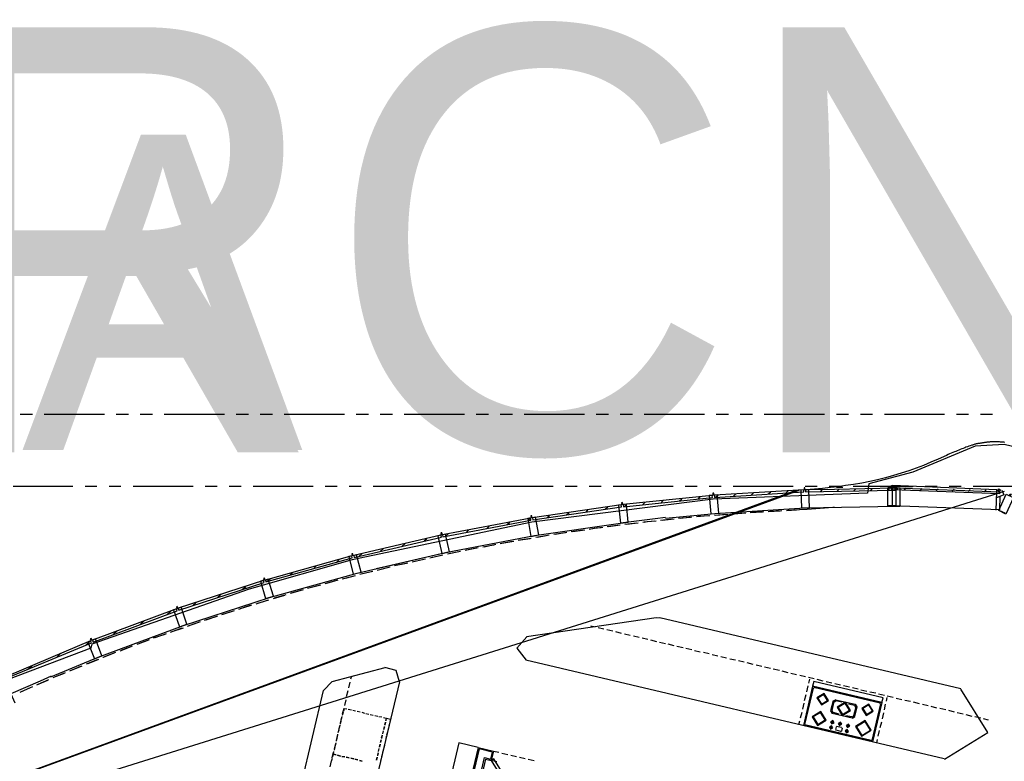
# Model space of a CAD drawing. Header units: feet. Extents: x -79 to 198, y -22 to 181.
# Tile 255 of 256: x 56 to 97, y 149 to 180. Entities that reach past the tile are written whole.
import ezdxf
from ezdxf.enums import TextEntityAlignment as Align

# ---------------------------------------------------------------- set-up
doc = ezdxf.new("R2010")
doc.units = ezdxf.units.FT
for name, color, linetype in [('A-AREA-UNIDAD', 30, 'CONTINUOUS'), ('A-LINEA', 7, 'CONTINUOUS'), ('A-TEXTO-PDF', 3, 'CONTINUOUS')]:
    doc.layers.add(name, color=color, linetype=linetype)

msp = doc.modelspace()

# ---------------------------------------------------------------- linework, layer by layer
at = {"layer": 'A-AREA-UNIDAD'}
msp.add_lwpolyline([(121.04, 145.4933), (117.2, 149.1378), (113.6, 152.1422), (107.968, 156.1778), (103.04, 159.0578), (102.96, 159.3778), (98.112, 161.6889), (96.768, 162.0089), (95.552, 161.9378), (92.96, 160.8533), (91.12, 160.3733), (91.072, 159.9822), (84.64, 159.7333), (77.088, 158.7733), (69.6, 157.2089), (65.312, 155.9822), (58.752, 153.6889), (58.72, 153.5289), (55.28, 152.2133)], dxfattribs=at)
at = {"layer": 'A-LINEA'}
for p, q in [((56.28, 163.2578), (55.7733, 163.2578)), ((59.28, 163.2578), (56.7733, 163.2578)), ((60.28, 163.2578), (59.7733, 163.2578)), ((61.28, 163.2578), (60.7733, 163.2578)), ((64.28, 163.2578), (61.7733, 163.2578)), ((65.28, 163.2578), (64.7733, 163.2578)), ((66.28, 163.2578), (65.7733, 163.2578)), ((69.28, 163.2578), (66.7733, 163.2578)), ((70.28, 163.2578), (69.7733, 163.2578)), ((71.28, 163.2578), (70.7733, 163.2578)), ((74.28, 163.2578), (71.7733, 163.2578)), ((75.28, 163.2578), (74.7733, 163.2578)), ((76.28, 163.2578), (75.7733, 163.2578)), ((79.28, 163.2578), (76.7733, 163.2578)), ((80.28, 163.2578), (79.7733, 163.2578)), ((81.28, 163.2578), (80.7733, 163.2578)), ((84.28, 163.2578), (81.7733, 163.2578)), ((85.28, 163.2578), (84.7733, 163.2578)), ((86.28, 163.2578), (85.7733, 163.2578)), ((89.28, 163.2578), (86.7733, 163.2578)), ((90.28, 163.2578), (89.7733, 163.2578)), ((91.28, 163.2578), (90.7733, 163.2578)), ((94.28, 163.2578), (91.7733, 163.2578)), ((95.28, 163.2578), (94.7733, 163.2578)), ((96.28, 163.2578), (95.7733, 163.2578)), ((88.2115, 160.099), (36.6895, 141.2395)), ((88.0906, 160.0939), (36.6895, 141.2395)), ((96.7676, 160.0506), (36.6895, 141.2395)), ((96.7676, 160.0506), (36.6895, 141.2395)), ((96.7676, 160.0506), (36.6895, 141.2395)), ((96.7676, 160.0506), (36.6895, 141.2395)), ((57.9733, 160.2578), (55.48, 160.2578)), ((58.9733, 160.2578), (58.48, 160.2578)), ((59.9733, 160.2578), (59.48, 160.2578)), ((62.9733, 160.2578), (60.48, 160.2578)), ((63.9733, 160.2578), (63.48, 160.2578)), ((64.9733, 160.2578), (64.48, 160.2578)), ((67.9733, 160.2578), (65.48, 160.2578)), ((68.9733, 160.2578), (68.48, 160.2578)), ((69.9733, 160.2578), (69.48, 160.2578)), ((72.9733, 160.2578), (70.48, 160.2578)), ((73.9733, 160.2578), (73.48, 160.2578)), ((74.9733, 160.2578), (74.48, 160.2578)), ((77.9733, 160.2578), (75.48, 160.2578)), ((78.9733, 160.2578), (78.48, 160.2578)), ((79.9733, 160.2578), (79.48, 160.2578)), ((82.9733, 160.2578), (80.48, 160.2578)), ((83.9733, 160.2578), (83.48, 160.2578)), ((84.9733, 160.2578), (84.48, 160.2578)), ((87.9733, 160.2578), (85.48, 160.2578)), ((86.2267, 159.8978), (86.32, 159.9911)), ((86.9467, 159.9511), (87.04, 160.0311)), ((87.68, 159.9911), (87.7733, 160.0844)), ((88.9733, 160.2578), (88.48, 160.2578)), ((88.4933, 160.1244), (88.4933, 160.1244)), ((88.4933, 160.0444), (92.2267, 160.1111)), ((89.1067, 160.0444), (89.2, 160.1378)), ((89.9733, 160.2578), (89.48, 160.2578)), ((89.7733, 160.2311), (90.04, 160.2311)), ((89.8, 160.0578), (89.8933, 160.1511)), ((92.9733, 160.2578), (90.48, 160.2578)), ((90.4933, 160.0711), (90.5867, 160.1644)), ((91.2, 160.0844), (91.28, 160.1778)), ((91.8933, 160.0978), (91.9867, 160.1778)), ((91.9733, 160.2044), (92.04, 160.2178)), ((92.04, 160.2044), (92.0533, 160.1244)), ((96.4533, 160.1244), (92.1067, 160.2978)), ((92.6, 160.1111), (92.68, 160.2044)), ((93.2667, 160.0978), (93.3467, 160.1778)), ((93.9733, 160.2578), (93.48, 160.2578)), ((93.9333, 160.0844), (94.0133, 160.1644)), ((94.9733, 160.2578), (94.48, 160.2578)), ((94.6, 160.0711), (94.68, 160.1511)), ((95.2667, 160.0578), (95.3467, 160.1378)), ((97.9733, 160.2578), (95.48, 160.2578)), ((95.9333, 160.0444), (96.0133, 160.1244)), ((96.5467, 160.1644), (96.6267, 160.1111)), ((81.7067, 159.5111), (81.8133, 159.6044)), ((82.48, 159.5911), (82.5733, 159.6844)), ((83.24, 159.6578), (83.3333, 159.7511)), ((84.0133, 159.7378), (84.1067, 159.8311)), ((84.76, 159.8178), (84.8533, 159.8978)), ((85.4933, 159.8578), (85.5867, 159.9511)), ((96.5867, 159.2844), (96.6, 159.8578)), ((78.5333, 159.0844), (78.64, 159.1778)), ((79.3467, 159.1911), (79.44, 159.2978)), ((80.1467, 159.3111), (80.2533, 159.4178)), ((80.9467, 159.4311), (81.04, 159.5244)), ((85.9467, 159.1511), (85.44, 159.1111)), ((86, 159.1511), (85.5067, 159.1111)), ((86.6933, 159.1911), (86.1867, 159.1644)), ((86.7467, 159.2044), (86.2533, 159.1778)), ((87.44, 159.2311), (86.9333, 159.2044)), ((87.5067, 159.2444), (87, 159.2178)), ((88.12, 159.2711), (87.6933, 159.2444)), ((96.5867, 159.2844), (92.08, 159.4578)), ((96.8, 159.1511), (96.56, 159.2578)), ((76.0667, 158.6711), (76.1733, 158.7778)), ((76.92, 158.8311), (77.0267, 158.9378)), ((77.7333, 158.9644), (77.8267, 159.0578)), ((81.4667, 158.7378), (80.96, 158.6711)), ((81.52, 158.7378), (81.0267, 158.6711)), ((82.9467, 158.8978), (82.4533, 158.8444)), ((83.0133, 158.8978), (82.52, 158.8444)), ((83.6933, 158.9644), (83.2, 158.9244)), ((83.76, 158.9778), (83.2667, 158.9244)), ((84.44, 159.0311), (83.9467, 158.9911)), ((84.5067, 159.0444), (84.0133, 159.0044)), ((85.2, 159.0978), (84.6933, 159.0578)), ((85.2533, 159.0978), (84.76, 159.0578)), ((74.36, 158.3511), (74.4667, 158.4578)), ((75.2133, 158.5111), (75.32, 158.6178)), ((78.5467, 158.3378), (78.0533, 158.2578)), ((79.2267, 158.4444), (78.7333, 158.3644)), ((79.2933, 158.4444), (78.8, 158.3778)), ((80.72, 158.6444), (80.2267, 158.5778)), ((80.7733, 158.6444), (80.28, 158.5778)), ((72.6, 157.9911), (72.72, 158.0978)), ((73.5067, 158.1911), (73.6133, 158.2978)), ((76.2667, 157.9644), (75.7733, 157.8711)), ((76.3333, 157.9644), (75.84, 157.8844)), ((77.0133, 158.0844), (76.52, 158.0044)), ((77.0667, 158.0978), (76.5733, 158.0178)), ((78.4933, 158.3244), (78, 158.2578)), ((70.7867, 157.5644), (70.9067, 157.6711)), ((73.6667, 157.5378), (71.04, 156.9244)), ((71.6933, 157.7778), (71.8133, 157.8844)), ((74.0533, 157.5378), (73.5733, 157.4444)), ((74.12, 157.5511), (73.6267, 157.4578)), ((74.8, 157.6844), (74.3067, 157.5911)), ((74.8533, 157.6978), (74.36, 157.6044)), ((75.5867, 157.8444), (75.1067, 157.7378)), ((68.9467, 157.0978), (69.0667, 157.2178)), ((69.8933, 157.3511), (70.0133, 157.4711)), ((72.5867, 157.2178), (72.1067, 157.1111)), ((72.6533, 157.2311), (72.16, 157.1244)), ((73.32, 157.3911), (72.84, 157.2711)), ((73.3867, 157.4044), (72.8933, 157.2844)), ((67.9867, 156.8311), (68.1067, 156.9511)), ((70.4, 156.7111), (69.92, 156.5911)), ((70.4667, 156.7244), (69.9733, 156.6044)), ((71.04, 156.9244), (70.6, 156.8311)), ((71.1333, 156.8844), (70.64, 156.7644)), ((71.1867, 156.8978), (70.7067, 156.7778)), ((71.8667, 157.0578), (71.3733, 156.9511)), ((71.92, 157.0711), (71.44, 156.9644)), ((66.0533, 156.2978), (66.1867, 156.4178)), ((67.0133, 156.5644), (67.1467, 156.6844)), ((68.9467, 156.3378), (68.4667, 156.2044)), ((69.0133, 156.3511), (68.5333, 156.2178)), ((65.0267, 155.9644), (65.1733, 156.0978)), ((68.2267, 156.1378), (67.7467, 156.0044)), ((68.2933, 156.1511), (67.8, 156.0178)), ((64, 155.6311), (64.1333, 155.7644)), ((66.0667, 155.5111), (65.5867, 155.3644)), ((66.12, 155.5244), (65.6533, 155.3911)), ((66.7867, 155.7244), (66.3067, 155.5778)), ((66.84, 155.7511), (66.36, 155.6044)), ((61.8933, 154.9244), (62.0533, 155.0711)), ((62.96, 155.2978), (63.1067, 155.4311)), ((64.64, 155.0711), (64.16, 154.9111)), ((64.6933, 155.0844), (64.2133, 154.9244)), ((60.7733, 154.5111), (60.9333, 154.6578)), ((63.92, 154.8311), (63.44, 154.6711)), ((63.9867, 154.8578), (63.5067, 154.6978)), ((82.2632, 154.783), (76.8721, 153.9903)), ((82.4418, 154.7777), (82.2697, 154.7879)), ((94.96, 151.8311), (82.4267, 154.7911)), ((59.6533, 154.0978), (59.8133, 154.2444)), ((62.5067, 154.3511), (62.0267, 154.1778)), ((62.56, 154.3644), (62.0933, 154.2044)), ((63.2667, 154.6178), (62.8, 154.4578)), ((79.7333, 154.4044), (79.5467, 154.4444)), ((80.0933, 154.3111), (79.8533, 154.3778)), ((80.4667, 154.2311), (80.2133, 154.2844)), ((58.52, 153.6578), (58.6933, 153.8178)), ((61.0933, 153.8444), (60.6267, 153.6711)), ((61.1467, 153.8711), (60.68, 153.6844)), ((61.8, 154.0978), (61.32, 153.9378)), ((61.8533, 154.1244), (61.3867, 153.9511)), ((80.8267, 154.1378), (80.5867, 154.2044)), ((81.1867, 154.0578), (80.9467, 154.1111)), ((81.56, 153.9644), (81.32, 154.0311)), ((81.92, 153.8844), (81.68, 153.9378)), ((82.2933, 153.7911), (82.04, 153.8578)), ((60.3867, 153.5778), (59.92, 153.4044)), ((60.44, 153.6044), (59.9733, 153.4311)), ((82.6533, 153.7111), (82.4133, 153.7644)), ((83.0133, 153.6178), (82.7733, 153.6844)), ((83.3867, 153.5378), (83.1333, 153.5911)), ((83.7467, 153.4578), (83.5067, 153.5111)), ((84.1067, 153.3644), (83.8667, 153.4178)), ((57.3067, 153.1511), (57.4667, 153.3111)), ((58.9867, 153.0444), (58.52, 152.8578)), ((59.04, 153.0578), (58.5867, 152.8711)), ((59.7467, 153.3378), (59.28, 153.1644)), ((94.2667, 148.9111), (76.84, 153.0311)), ((84.48, 153.2844), (84.24, 153.3378)), ((84.84, 153.1911), (84.6, 153.2444)), ((85.2, 153.1111), (84.96, 153.1644)), ((85.5733, 153.0178), (85.3333, 153.0711)), ((56.08, 152.6311), (56.2533, 152.7911)), ((58.2933, 152.7644), (57.8267, 152.5644)), ((58.3467, 152.7778), (57.8933, 152.5911)), ((70.9631, 152.7102), (68.7581, 152.1186)), ((85.9333, 152.9378), (85.6933, 152.9911)), ((86.3067, 152.8444), (86.0533, 152.9111)), ((86.6667, 152.7644), (86.4267, 152.8178)), ((87.0267, 152.6711), (86.7867, 152.7378)), ((87.4, 152.5911), (87.1467, 152.6444)), ((56.9067, 152.1778), (56.4533, 151.9778)), ((56.96, 152.2044), (56.5067, 152.0044)), ((57.0667, 152.3644), (56.6, 152.1511)), ((69.5733, 152.3644), (69.5333, 152.2311)), ((87.76, 152.4978), (87.52, 152.5644)), ((88.12, 152.4178), (87.88, 152.4711)), ((88.4933, 152.3244), (88.2533, 152.3911)), ((88.8533, 152.2444), (88.6133, 152.2978)), ((88.6267, 152.0711), (88.6667, 152.2311)), ((89.2267, 152.1511), (88.9733, 152.2178)), ((56.2133, 151.8844), (55.76, 151.6844)), ((56.28, 151.9111), (55.8133, 151.7111)), ((68.4, 151.7644), (66.52, 143.8178)), ((68.764, 152.1323), (68.4134, 151.7662)), ((71.5733, 152.1244), (69.44, 143.1244)), ((69.5067, 152.1111), (69.4533, 151.8711)), ((88.7867, 151.9378), (88.4, 150.2978)), ((88.8133, 151.8578), (88.4533, 150.3511)), ((88.5467, 151.7111), (88.6, 151.9511)), ((91.6667, 151.2578), (88.7867, 151.9378)), ((88.8513, 151.8706), (88.8272, 151.8557)), ((91.6, 151.2311), (88.84, 151.8844)), ((89.5867, 152.0711), (89.3467, 152.1244)), ((89.9467, 151.9778), (89.7067, 152.0444)), ((90.32, 151.8978), (90.0667, 151.9511)), ((90.68, 151.8178), (90.44, 151.8711)), ((91.04, 151.7244), (90.8, 151.7778)), ((69.3333, 151.3778), (69.28, 151.1378)), ((69.4267, 151.7511), (69.36, 151.4978)), ((88.4533, 151.3511), (88.52, 151.5911)), ((89.7466, 151.3754), (89.6423, 151.3111)), ((89.7333, 151.3778), (90.56, 151.1911)), ((91.4133, 151.6444), (91.1733, 151.6978)), ((91.7733, 151.5511), (91.5333, 151.6044)), ((91.8667, 151.3111), (91.8933, 151.4711)), ((92.1467, 151.4711), (91.8933, 151.5244)), ((92.5067, 151.3778), (92.2667, 151.4311)), ((69.2533, 151.0178), (69.1867, 150.7778)), ((69.44, 150.9778), (69.5733, 150.9511)), ((88.3733, 150.9778), (88.4267, 151.2311)), ((89.64, 151.3244), (89.5333, 150.9111)), ((89.6667, 151.2978), (89.5867, 150.9244)), ((89.7538, 151.3228), (89.6816, 151.2783)), ((89.7467, 151.3378), (90, 151.2844)), ((90.28, 151.2044), (90.5333, 151.1511)), ((90.5867, 151.0711), (90.4933, 150.7111)), ((90.6267, 151.0844), (90.5333, 150.6844)), ((90.5851, 151.064), (90.5405, 151.1362)), ((90.6377, 151.0845), (90.5733, 151.1888)), ((91.6133, 151.2044), (91.2533, 149.6844)), ((91.6667, 151.2578), (91.28, 149.6178)), ((91.6128, 151.1932), (91.5979, 151.2172)), ((91.7733, 150.9511), (91.8267, 151.1911)), ((92.8667, 151.2978), (92.6267, 151.3511)), ((93.24, 151.2044), (92.9867, 151.2711)), ((93.6, 151.1244), (93.36, 151.1778)), ((93.96, 151.0311), (93.72, 151.0978)), ((94.3333, 150.9511), (94.08, 151.0044)), ((69.16, 150.6444), (69.1067, 150.4044)), ((69.16, 150.5511), (69.1867, 150.6711)), ((69.2, 150.7378), (69.24, 150.8578)), ((69.6267, 150.9378), (69.7467, 150.9111)), ((69.8133, 150.8978), (69.9333, 150.8711)), ((70, 150.8578), (70.12, 150.8178)), ((70.1733, 150.8044), (70.2933, 150.7778)), ((70.36, 150.7644), (70.48, 150.7378)), ((70.5467, 150.7244), (70.6667, 150.6978)), ((70.72, 150.6844), (70.84, 150.6578)), ((88.28, 150.6178), (88.3467, 150.8578)), ((89.5357, 150.9111), (89.6, 150.8068)), ((89.5883, 150.9183), (89.6329, 150.8461)), ((89.6, 150.8178), (90.4267, 150.6178)), ((89.6267, 150.8578), (89.88, 150.7911)), ((90.1733, 150.7244), (90.4133, 150.6711)), ((90.4329, 150.6594), (90.5051, 150.704)), ((90.44, 150.6068), (90.5443, 150.6712)), ((91.6933, 150.5778), (91.7467, 150.8311)), ((94.6933, 150.8578), (94.4533, 150.9244)), ((95.0533, 150.7778), (94.8133, 150.8311)), ((95.4267, 150.6844), (95.1867, 150.7511)), ((95.7867, 150.6044), (95.5467, 150.6578)), ((96.1067, 150.5244), (95.9067, 150.5778)), ((69.08, 150.2844), (69.0267, 150.0444)), ((69.0267, 150.0044), (69.0667, 150.1244)), ((69.08, 150.1911), (69.1067, 150.3111)), ((69.12, 150.3644), (69.1467, 150.4844)), ((70.9333, 150.2578), (70.9067, 150.1378)), ((70.92, 150.1378), (70.96, 150.2578)), ((70.9733, 150.4444), (70.9467, 150.3244)), ((70.9733, 150.3111), (71, 150.4444)), ((71.12, 150.2178), (71.0933, 150.0978)), ((71.16, 150.4044), (71.1333, 150.2844)), ((88.2133, 150.3378), (88.2533, 150.4978)), ((91.28, 149.6178), (88.4, 150.2978)), ((91.2267, 149.6711), (88.4667, 150.3244)), ((88.4672, 150.3357), (88.4821, 150.3116)), ((89.5467, 150.2578), (89.52, 150.1778)), ((89.56, 150.2444), (89.5467, 150.1778)), ((89.56, 150.2444), (89.56, 150.2444)), ((89.6133, 150.4711), (89.6, 150.3911)), ((89.7467, 150.1378), (89.7733, 150.2444)), ((89.7979, 150.2572), (89.7739, 150.2424)), ((89.9867, 150.2178), (89.7867, 150.2578)), ((89.9333, 150.3911), (89.92, 150.3244)), ((90.0133, 150.1911), (89.9867, 150.0711)), ((90.0128, 150.1798), (89.9979, 150.2039)), ((90.24, 150.3111), (90.2267, 150.2444)), ((90.2533, 150.3111), (90.2533, 150.3111)), ((90.2667, 150.3111), (90.2533, 150.2444)), ((91.6, 150.2178), (91.6667, 150.4578)), ((68.9867, 149.9244), (68.9333, 149.6711)), ((68.9467, 149.6444), (68.9733, 149.7644)), ((68.9867, 149.8178), (69.0133, 149.9378)), ((70.8533, 149.8978), (70.8133, 149.7778)), ((70.84, 149.7644), (70.8667, 149.8978)), ((70.8933, 150.0844), (70.8667, 149.9511)), ((70.88, 149.9511), (70.9067, 150.0711)), ((71.0267, 149.8578), (71, 149.7378)), ((71.08, 150.0311), (71.04, 149.9111)), ((89.7472, 150.1224), (89.7621, 150.0983)), ((89.96, 150.0578), (89.76, 150.1111)), ((89.9621, 150.0583), (89.9861, 150.0732)), ((90.2133, 150.0978), (90.2, 150.0178)), ((91.4533, 149.5778), (91.4933, 149.7244)), ((91.52, 149.8578), (91.5733, 150.0978)), ((68.9067, 149.5511), (68.8533, 149.3111)), ((68.8667, 149.2711), (68.8933, 149.3911)), ((68.9067, 149.4578), (68.9333, 149.5778)), ((70.72, 149.3511), (70.6933, 149.2311)), ((70.7067, 149.2178), (70.7333, 149.3378)), ((70.76, 149.5244), (70.7333, 149.4044)), ((70.76, 149.4044), (70.7867, 149.5244)), ((70.8, 149.7111), (70.7733, 149.5911)), ((70.8, 149.5911), (70.8267, 149.7111)), ((70.9067, 149.3111), (70.8667, 149.1778)), ((70.9467, 149.4844), (70.92, 149.3644)), ((70.9867, 149.6711), (70.96, 149.5511)), ((74.0533, 149.5778), (72.36, 142.4311)), ((74.8533, 149.3911), (72.6, 139.8044)), ((74.8933, 149.3244), (72.64, 139.7511)), ((74.8533, 149.3911), (74.0533, 149.5778)), ((74.8533, 149.3911), (75.4933, 149.2311)), ((75.44, 149.1911), (74.8933, 149.3244)), ((91.2287, 149.6583), (91.2528, 149.6732)), ((68.7467, 148.8178), (68.7867, 148.9378)), ((68.8133, 149.1911), (68.76, 148.9511)), ((68.8267, 149.1111), (68.84, 149.2178)), ((68.9333, 149.0844), (68.8267, 149.1111)), ((69.12, 149.0311), (68.9867, 149.0711)), ((68.9867, 149.0711), (69.12, 149.0311)), ((69.2933, 148.9911), (69.1733, 149.0178)), ((69.1733, 149.0178), (69.2933, 148.9911)), ((69.48, 148.9511), (69.36, 148.9778)), ((69.36, 148.9778), (69.48, 148.9511)), ((69.6667, 148.9111), (69.5467, 148.9378)), ((69.5467, 148.9378), (69.6667, 148.9111)), ((69.84, 148.8711), (69.72, 148.8978)), ((69.72, 148.8978), (69.84, 148.8711)), ((70.6267, 148.9778), (70.6, 148.8578)), ((70.6267, 148.8578), (70.6533, 148.9778)), ((70.68, 149.1644), (70.6533, 149.0444)), ((70.6667, 149.0444), (70.6933, 149.1644)), ((70.8133, 148.9378), (70.7867, 148.8178)), ((70.8533, 149.1244), (70.8267, 149.0044)), ((72.9333, 139.6844), (75.12, 148.9644)), ((75.16, 148.8978), (72.9867, 139.7111)), ((75.12, 148.9644), (75.36, 148.8978)), ((75.16, 148.8978), (75.4, 148.8444)), ((75.44, 149.1911), (75.36, 148.8978)), ((75.4933, 149.2311), (75.4, 148.8444)), ((75.4933, 149.2311), (75.72, 149.1911)), ((75.84, 149.1511), (76.0933, 149.0978)), ((76.2133, 149.0711), (76.4533, 149.0178)), ((76.5733, 148.9778), (76.8133, 148.9244)), ((76.9333, 148.8978), (77.1867, 148.8444)), ((68.7333, 148.8311), (68.68, 148.5778)), ((70.0267, 148.8178), (69.9067, 148.8444)), ((69.9067, 148.8444), (70.0267, 148.8178)), ((75.6267, 148.7911), (75.4, 148.8444))]:
    msp.add_line(p, q, dxfattribs=at)
for points in [[(96.7867, 162.0978), (96.7467, 162.1111), (96.72, 162.1111), (96.68, 162.1111), (96.64, 162.1111), (96.6133, 162.1111), (96.5733, 162.1244), (96.5467, 162.1244), (96.5067, 162.1244), (96.48, 162.1244), (96.44, 162.1244), (96.4133, 162.1244), (96.3733, 162.1244), (96.3467, 162.1244), (96.32, 162.1244), (96.28, 162.1244), (96.2533, 162.1244), (96.2267, 162.1244), (96.1867, 162.1244), (96.16, 162.1111), (96.1333, 162.1111), (96.0933, 162.1111), (96.0667, 162.1111), (96.04, 162.1111), (96.0133, 162.0978), (95.9733, 162.0978), (95.9467, 162.0978), (95.92, 162.0844), (95.8933, 162.0844), (95.8667, 162.0844), (95.84, 162.0711), (95.8, 162.0711), (95.7733, 162.0711), (95.7467, 162.0578), (95.72, 162.0578), (95.6933, 162.0444), (95.6667, 162.0444), (95.64, 162.0311), (95.6, 162.0311), (95.5733, 162.0178), (95.5467, 162.0178), (95.52, 162.0044), (95.4933, 161.9911), (95.4667, 161.9911), (95.44, 161.9778), (95.4133, 161.9778), (95.3467, 161.9511), (95.2933, 161.9378), (95.24, 161.9111), (95.1733, 161.8978), (95.12, 161.8711), (95.0533, 161.8444), (95, 161.8311), (94.9333, 161.8044), (94.88, 161.7778), (94.8133, 161.7511), (94.7467, 161.7244), (94.6933, 161.6978), (94.6267, 161.6711), (94.56, 161.6444), (94.4933, 161.6178), (94.4267, 161.5911), (94.36, 161.5511), (94.0133, 161.4044), (93.7067, 161.2711), (93.4, 161.1378), (93.0933, 161.0178), (92.7867, 160.9111), (92.48, 160.8178), (92.16, 160.7111), (91.8267, 160.6178), (91.4933, 160.5378), (91.1733, 160.4711), (90.84, 160.4044), (90.4933, 160.3378), (90.16, 160.2978), (89.8533, 160.2444), (89.5333, 160.2178), (89.2, 160.1778), (88.8667, 160.1511), (88.5067, 160.1244), (88.2, 160.1111)], [(84.8133, 159.9111), (84.6667, 159.8978), (84.6667, 159.9778), (84.6267, 159.9778), (84.6267, 159.8844), (84.48, 159.8844), (84.5467, 159.1244), (84.88, 159.1511), (84.8133, 159.9111)], [(88.4133, 160.0311), (88.4133, 160.1244), (84.6933, 159.8978), (84.6933, 159.8044)], [(84.6933, 159.8044), (88.4133, 160.0311), (88.4133, 160.0444)], [(88.6267, 160.1244), (88.48, 160.1244), (88.4667, 160.2044), (88.4267, 160.2044), (88.4267, 160.1244), (88.2933, 160.1111), (88.32, 159.3644), (88.6533, 159.3778), (88.6267, 160.1244)], [(92.2267, 160.1111), (92.2267, 160.1644), (92.2267, 160.1911), (89.6933, 160.1378), (88.4933, 160.1244), (88.4933, 160.0444)], [(91.92, 160.2178), (92.0667, 160.2178), (92.0667, 160.2978), (92.1067, 160.2978), (92.1067, 160.2178), (92.2533, 160.2178)], [(92.2533, 160.2044), (92.2533, 159.4578), (91.92, 159.4578), (91.92, 160.2044)], [(92.4267, 160.1644), (92.4267, 160.1911), (92.2933, 160.1911), (92.2933, 160.2711), (92.24, 160.2711), (92.24, 160.1911), (92.0933, 160.1911), (92.0933, 160.1644), (92.0933, 159.4444), (92.4267, 159.4444), (92.4267, 160.1644)], [(92.1333, 160.2178), (92.2267, 160.2044), (96.5733, 160.0311), (96.5733, 159.9511)], [(96.5733, 159.9511), (92.1333, 160.1244), (92.1333, 160.2044)], [(92.9467, 160.1778), (92.3067, 160.1911), (92.3067, 160.1644), (92.3067, 160.1111)], [(96.4267, 159.2711), (96.4533, 160.0444), (96.4533, 160.1244), (96.6267, 160.1111)], [(96.6667, 160.1111), (96.72, 159.9778), (96.7467, 159.9111), (96.44, 159.7911)], [(96.6, 160.0444), (96.5067, 160.0978), (96.5467, 160.1644)], [(81.0267, 159.5244), (80.88, 159.4978), (80.8667, 159.5911), (80.8267, 159.5778), (80.84, 159.4978), (80.6933, 159.4844), (80.7867, 158.7378), (81.1067, 158.7778), (81.0267, 159.5244)], [(80.9067, 159.4178), (84.6133, 159.8044), (84.6, 159.8844), (80.8933, 159.5111), (80.9067, 159.4178)], [(96.8533, 159.9378), (96.9867, 159.8711), (97.0133, 159.9511), (97.0533, 159.9378), (97.0133, 159.8578), (97.1467, 159.8044), (96.84, 159.1111), (96.5467, 159.2578), (96.8533, 159.9378)], [(77.1333, 158.8711), (80.8267, 159.4178), (80.8133, 159.4978), (77.12, 158.9511), (77.1333, 158.8711)], [(82.6533, 158.9378), (84.7067, 159.1378), (88.48, 159.3778), (92.2667, 159.4444)], [(89.6933, 159.3911), (89.6267, 159.3911), (89.28, 159.3511), (88.92, 159.3244), (88.56, 159.2978), (88.24, 159.2844), (87.7467, 159.2578)], [(57.0533, 152.3244), (59.0267, 153.1511), (62.5733, 154.4711), (66.16, 155.6311), (69.8133, 156.6444), (73.4933, 157.5111), (77.2, 158.2178), (80.7867, 158.7378)], [(73.3867, 158.1644), (77.0533, 158.8578), (77.04, 158.9378), (73.3733, 158.2444), (73.3867, 158.1644)], [(77.24, 158.9778), (77.1067, 158.9511), (77.0933, 159.0311), (77.0533, 159.0311), (77.0667, 158.9511), (76.92, 158.9244), (77.04, 158.1778), (77.3733, 158.2444), (77.24, 158.9778)], [(82.6533, 158.9644), (82.2267, 158.9111), (80.7867, 158.7378)], [(82.2, 158.8178), (81.7733, 158.7778), (81.7067, 158.7644)], [(82.2667, 158.8178), (81.8933, 158.7911), (81.7733, 158.7644)], [(79.9733, 158.5378), (79.68, 158.5111), (79.48, 158.4711)], [(80.04, 158.5511), (79.7867, 158.5244), (79.5467, 158.4844)], [(69.68, 157.2978), (73.32, 158.1511), (73.2933, 158.2311), (69.6667, 157.3911), (69.68, 157.2978)], [(73.4933, 158.2711), (73.36, 158.2444), (73.3333, 158.3244), (73.2933, 158.3244), (73.32, 158.2444), (73.1733, 158.2044), (73.3333, 157.4711), (73.6533, 157.5378), (73.4933, 158.2711)], [(77.7467, 158.2178), (77.5867, 158.1911), (77.2533, 158.1378)], [(77.8133, 158.2311), (77.68, 158.2044), (77.32, 158.1378)], [(75.5333, 157.8311), (75.4933, 157.8178), (75.04, 157.7378)], [(66.0133, 156.2844), (69.6, 157.2844), (69.5867, 157.3644), (65.9867, 156.3644), (66.0133, 156.2844)], [(69.7867, 157.4178), (69.64, 157.3778), (69.6267, 157.4578), (69.5867, 157.4578), (69.6, 157.3644), (69.4667, 157.3378), (69.64, 156.6044), (69.9733, 156.6844), (69.7867, 157.4178)], [(62.3867, 155.1111), (65.9333, 156.2578), (65.9067, 156.3378), (62.36, 155.1911), (62.3867, 155.1111)], [(66.1067, 156.4044), (65.9733, 156.3644), (65.9467, 156.4444), (65.9067, 156.4311), (65.9333, 156.3511), (65.7867, 156.3111), (66, 155.5911), (66.32, 155.6844), (66.1067, 156.4044)], [(69.68, 156.5244), (69.2933, 156.4311), (69.1867, 156.4044)], [(69.7333, 156.5378), (69.3733, 156.4444), (69.2533, 156.4178)], [(67.5067, 155.9378), (67.2533, 155.8711), (67.0267, 155.8044)], [(67.56, 155.9511), (67.32, 155.8844), (67.08, 155.8178)], [(58.8133, 153.7778), (62.3067, 155.0844), (62.28, 155.1644), (58.7867, 153.8578), (58.8133, 153.7778)], [(62.48, 155.2311), (62.3467, 155.1778), (62.32, 155.2578), (62.28, 155.2444), (62.3067, 155.1644), (62.16, 155.1244), (62.4133, 154.4178), (62.72, 154.5244), (62.48, 155.2311)], [(65.3467, 155.2978), (65.2133, 155.2578), (64.8667, 155.1378)], [(65.4133, 155.3111), (65.2933, 155.2711), (64.9333, 155.1644)], [(63.2133, 154.6044), (63.2, 154.5911), (62.7333, 154.4311)], [(55.3067, 152.3111), (58.7467, 153.7511), (58.7067, 153.8311), (55.2667, 152.3778), (55.3067, 152.3111)], [(58.9067, 153.9111), (58.7733, 153.8578), (58.7333, 153.9244), (58.6933, 153.9111), (58.7333, 153.8444), (58.5867, 153.7778), (58.8667, 153.0844), (59.1733, 153.2044), (58.9067, 153.9111)], [(76.8782, 153.9965), (76.4669, 153.518), (76.8516, 153.0179)], [(59.68, 153.3111), (59.2267, 153.1378), (59.2133, 153.1378)], [(71.5732, 152.1227), (71.4373, 152.5942), (70.9635, 152.7224)], [(57.6, 152.4711), (57.2667, 152.3378), (57.1333, 152.2844)], [(57.6533, 152.4978), (57.3067, 152.3644), (57.2, 152.3111)], [(56.6, 152.1511), (55.3867, 151.6178), (55.5467, 151.2444)], [(91.72, 151.4578), (88.84, 152.1378), (88.7867, 151.9378), (91.6667, 151.2578), (91.72, 151.4578)], [(94.2752, 148.8979), (96.0798, 150.013), (94.9648, 151.8176)], [(89.4467, 151.341), (89.2635, 151.6378), (88.9666, 151.4546), (89.1499, 151.1577), (89.4467, 151.341)], [(89.4078, 151.3502), (89.2542, 151.5989), (89.0056, 151.4454), (89.1591, 151.1967), (89.4078, 151.3502)], [(69.2533, 150.9111), (69.28, 151.0178), (69.3867, 150.9911)], [(90.3656, 150.9318), (90.1527, 151.2767), (89.8077, 151.0638), (90.0207, 150.7188), (90.3656, 150.9318)], [(90.3267, 150.941), (90.1435, 151.2378), (89.8466, 151.0546), (90.0299, 150.7577), (90.3267, 150.941)], [(91.3134, 150.901), (91.1301, 151.1978), (90.8333, 151.0146), (91.0165, 150.7177), (91.3134, 150.901)], [(91.2744, 150.9102), (91.1209, 151.1589), (90.8722, 151.0054), (91.0258, 150.7567), (91.2744, 150.9102)], [(70.9067, 150.6311), (71.0133, 150.6044), (70.9867, 150.4978)], [(71.0133, 150.4978), (71.04, 150.6044), (71.2, 150.5644), (71.1733, 150.4578)], [(89.3519, 150.5287), (89.1291, 150.8897), (88.7681, 150.6668), (88.9909, 150.3058), (89.3519, 150.5287)], [(89.313, 150.5379), (89.1199, 150.8508), (88.807, 150.6576), (89.0001, 150.3448), (89.313, 150.5379)], [(89.6247, 150.2076), (89.5702, 150.2958), (89.482, 150.2413), (89.5365, 150.1531), (89.6247, 150.2076)], [(89.5987, 150.2137), (89.5641, 150.2699), (89.5079, 150.2352), (89.5426, 150.179), (89.5987, 150.2137)], [(89.678, 150.4209), (89.6235, 150.5091), (89.5353, 150.4547), (89.5898, 150.3664), (89.678, 150.4209)], [(89.6521, 150.427), (89.6174, 150.4832), (89.5613, 150.4485), (89.5959, 150.3924), (89.6521, 150.427)], [(89.6, 150.4711), (89.6, 150.4711), (89.5733, 150.4044)], [(89.998, 150.3542), (89.9435, 150.4425), (89.8553, 150.388), (89.9098, 150.2997), (89.998, 150.3542)], [(89.9721, 150.3604), (89.9374, 150.4165), (89.8813, 150.3819), (89.9159, 150.3257), (89.9721, 150.3604)], [(89.92, 150.3911), (89.92, 150.3911), (89.8933, 150.3244)], [(90.278, 150.0476), (90.2235, 150.1358), (90.1353, 150.0813), (90.1898, 149.9931), (90.278, 150.0476)], [(90.3314, 150.2742), (90.2769, 150.3625), (90.1886, 150.308), (90.2431, 150.2197), (90.3314, 150.2742)], [(90.3054, 150.2804), (90.2707, 150.3365), (90.2146, 150.3019), (90.2493, 150.2457), (90.3054, 150.2804)], [(91.2309, 150.1062), (90.9783, 150.5153), (90.5691, 150.2627), (90.8217, 149.8536), (91.2309, 150.1062)], [(91.1919, 150.1154), (90.9691, 150.4764), (90.6081, 150.2535), (90.8309, 149.8925), (91.1919, 150.1154)], [(90.2521, 150.0537), (90.2174, 150.1099), (90.1613, 150.0752), (90.1959, 150.019), (90.2521, 150.0537)], [(90.2, 150.0978), (90.2, 150.0978), (90.1733, 150.0311)], [(68.8, 149.0044), (68.8267, 149.1111), (68.9333, 149.0844)], [(75.4, 148.8444), (76.8933, 146.4311), (77, 146.4978), (75.5067, 148.9111), (75.4, 148.8444)]]:
    msp.add_lwpolyline(points, dxfattribs=at)

# ---------------------------------------------------------------- texts
at = {"layer": 'A-TEXTO-PDF'}
for s, height, p in [('TNEMHCAORCNE', 17.716, (17.1598, 161.6769)), ('ELBAWOLLA', 13.144, (14.3198, 161.7794))]:
    msp.add_text(s, height=height, dxfattribs=at).set_placement(p, align=Align.CENTER)

doc.saveas('drawing.dxf')
